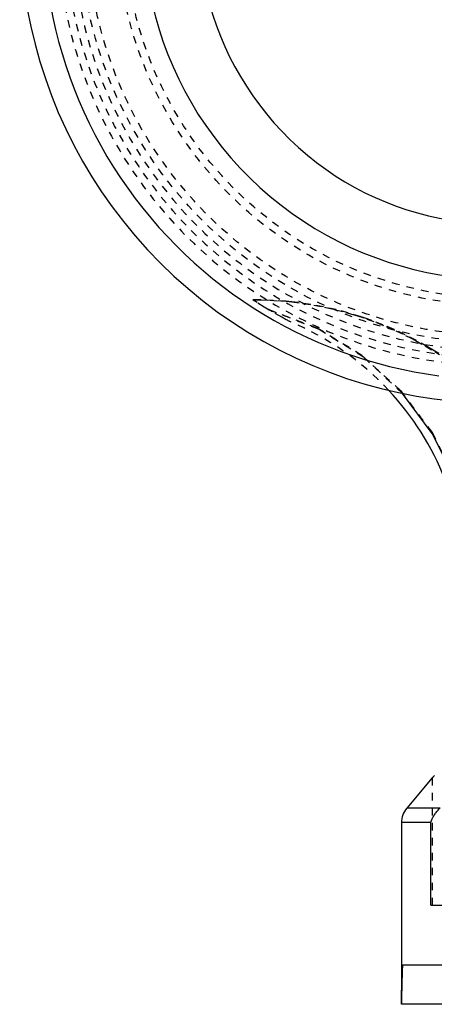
# Model space of a CAD drawing. Extents: x -484 to 152, y -5 to 754.
# Tile 3 of 14: x -152 to -97, y 186 to 317. Entities that reach past the tile are written whole.
import ezdxf

# ---------------------------------------------------------------- set-up
doc = ezdxf.new("R2010")
doc.units = 0
doc.linetypes.add('DASHED', pattern=[2, 1, -1])
doc.layers.add('AM_0', color=7, linetype='CONTINUOUS')
doc.layers.add('AM_3', color=7, linetype='DASHED')

msp = doc.modelspace()

# ---------------------------------------------------------------- linework, layer by layer
at = {"layer": 'AM_0', "color": 7, "linetype": 'CONTINUOUS'}
for p, q in [((-96.9, 215.97), (-100.3, 211.93)), ((-96.9, 215.97), (-96.83, 216.06)), ((-95.86, 211.93), (-100.3, 211.93)), ((-101, 210), (-101, 185.75)), ((-97.09, 210), (-101, 210)), ((-97.09, 199), (-97.09, 210)), ((-97.09, 199), (97, 199)), ((-100.86, 191), (-70.81, 191)), ((-85, 185.75), (-101, 185.75))]:
    msp.add_line(p, q, dxfattribs=at)
msp.add_lwpolyline([(-93.89, 255.96), (-96.89, 261.95), (-100.88, 267.31)], dxfattribs=at)
for points in [[(-96.6, 216.31, 0), (-96.65, 216.26, 0), (-96.69, 216.22, 0), (-96.72, 216.17, 0), (-96.74, 216.15, 0), (-96.76, 216.13, 0), (-96.79, 216.1, 0), (-96.82, 216.07, 0), (-96.84, 216.04, 0), (-96.86, 216.02, 0), (-96.88, 216, 0), (-96.88, 215.99, 0), (-96.89, 215.99, 0), (-96.9, 215.98, 0), (-96.9, 215.97, 0), (-96.9, 215.97, 0)], [(-97.09, 210, 0), (-97.07, 210.06, 0), (-97.04, 210.17, 0), (-97, 210.28, 0), (-96.98, 210.34, 0), (-96.96, 210.39, 0), (-96.91, 210.5, 0), (-96.86, 210.62, 0), (-96.8, 210.73, 0), (-96.74, 210.84, 0), (-96.68, 210.95, 0), (-96.64, 211, 0), (-96.61, 211.05, 0), (-96.53, 211.16, 0), (-96.46, 211.27, 0), (-96.38, 211.37, 0), (-96.29, 211.48, 0), (-96.2, 211.58, 0), (-96.16, 211.63, 0), (-96.11, 211.68, 0), (-96.01, 211.78, 0), (-95.91, 211.88, 0), (-95.86, 211.93, 0)], [(-100.86, 191, 0), (-100.91, 190.13, 0), (-100.97, 188.38, 0), (-101, 186.63, 0), (-101, 185.75, 0)]]:
    msp.add_polyline3d(points, dxfattribs=at)
for centre, radius, start, end in [((-88, 330), 64, 157.4667, 7), ((-88, 330), 60.86, 162.1043, 262.4461), ((-88, 330), 47.52, 158.1838, 7), ((-88, 330), 40.1, 158.6996, 7), ((-130.5, 241.8), 38, 21.6369, 42.9925), ((-98, 210), 3, 139.9505, 180)]:
    msp.add_arc(centre, radius, start, end, dxfattribs=at)
at = {"layer": 'AM_3', "color": 6, "linetype": 'DASHED'}
for p, q in [((-120.54, 279.8), (-120.86, 279.8)), ((-120.54, 279.8), (-120.86, 279.8)), ((-120.86, 279.8), (-120.65, 279.8)), ((-96.9, 215.97), (-96.9, 199))]:
    msp.add_line(p, q, dxfattribs=at)
for points in [[(-93.73, 255.81), (-96.88, 262.1), (-101.12, 267.69), (-106.3, 272.38), (-112.25, 276.02), (-118.76, 278.49)], [(-100.88, 267.31), (-106.08, 272.14), (-112.09, 275.89), (-118.68, 278.44)]]:
    msp.add_lwpolyline(points, dxfattribs=at)
for points in [[(-118.68, 278.44, 0), (-119.33, 278.83, 0), (-120.29, 279.43, 0), (-120.8, 279.76, 0), (-120.86, 279.8, 0)], [(-120.65, 279.8, 0), (-119.96, 279.79, 0), (-118.56, 279.75, 0), (-117.12, 279.66, 0), (-116.4, 279.6, 0), (-115.67, 279.52, 0), (-114.2, 279.33, 0), (-112.73, 279.1, 0), (-111.27, 278.81, 0), (-109.82, 278.48, 0), (-108.39, 278.1, 0), (-107.69, 277.9, 0), (-107, 277.69, 0), (-105.65, 277.24, 0), (-104.34, 276.76, 0), (-103.06, 276.24, 0), (-101.76, 275.67, 0), (-100.45, 275.05, 0), (-99.79, 274.72, 0), (-99.14, 274.38, 0), (-97.84, 273.65, 0), (-96.57, 272.88, 0), (-95.94, 272.48, 0)], [(-92.59, 270.18, 0), (-93.25, 270.69, 0), (-94.62, 271.68, 0), (-96.04, 272.63, 0), (-96.77, 273.08, 0), (-97.51, 273.52, 0), (-98.99, 274.36, 0), (-100.5, 275.13, 0), (-102, 275.83, 0), (-103.5, 276.47, 0), (-104.98, 277.04, 0), (-105.74, 277.31, 0), (-106.51, 277.57, 0), (-108.11, 278.05, 0), (-109.74, 278.49, 0), (-111.41, 278.86, 0), (-113.1, 279.18, 0), (-114.79, 279.43, 0), (-115.63, 279.53, 0), (-116.47, 279.61, 0), (-118.13, 279.73, 0), (-119.75, 279.79, 0), (-120.54, 279.8, 0)], [(-115.92, 276.89, 0), (-115.92, 276.89, 0), (-115.96, 276.91, 0), (-116.03, 276.95, 0), (-116.07, 276.97, 0), (-116.13, 277, 0), (-116.25, 277.07, 0), (-116.39, 277.14, 0), (-117, 277.47, 0), (-118.25, 278.19, 0), (-118.76, 278.49, 0)], [(-96.83, 216.06, 0), (-96.81, 216.07, 0), (-96.79, 216.1, 0), (-96.76, 216.13, 0), (-96.74, 216.15, 0), (-96.73, 216.17, 0), (-96.69, 216.21, 0), (-96.65, 216.25, 0), (-96.61, 216.3, 0)], [(-101, 185.75, 0), (-101, 186.63, 0), (-100.97, 188.38, 0), (-100.91, 190.13, 0), (-100.86, 191, 0)]]:
    msp.add_polyline3d(points, dxfattribs=at)
for radius in [56, 55, 51, 50]:
    msp.add_circle((-88, 330), radius, dxfattribs=at)
for centre, radius, start, end in [((-88, 330), 58, 106.37, 66.0349), ((-88, 330), 57, 105.3233, 68.4075), ((-88, 330), 59, 157.6419, 7), ((-130.5, 241.8), 38, 42.9925, 67.4346)]:
    msp.add_arc(centre, radius, start, end, dxfattribs=at)

doc.saveas('drawing.dxf')
